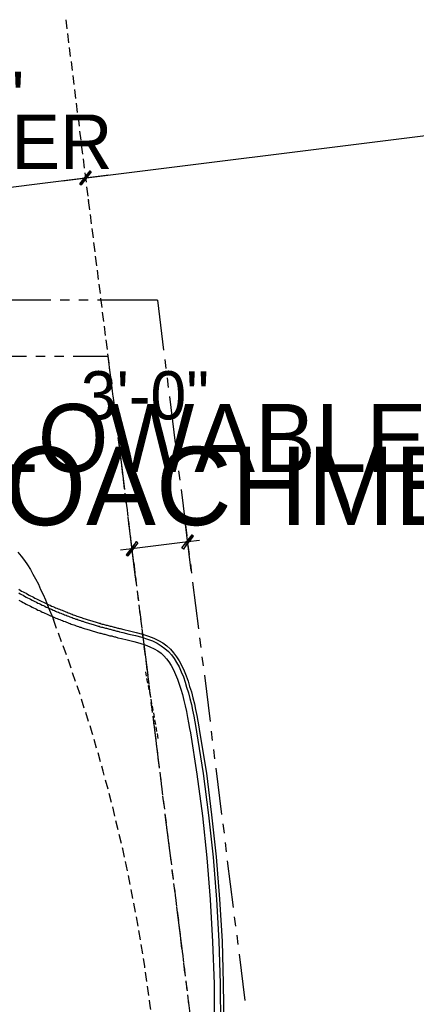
# Model space of a CAD drawing. Header units: feet. Extents: x -79 to 198, y -22 to 181.
# Tile 203 of 203: x 138 to 159, y 126 to 178. Entities that reach past the tile are written whole.
import ezdxf
from ezdxf.enums import TextEntityAlignment as Align

# ---------------------------------------------------------------- set-up
doc = ezdxf.new("R2010")
doc.units = ezdxf.units.FT
for name, color, linetype in [('A-LINEA', 7, 'CONTINUOUS'), ('A-LINEA-FINA', 9, 'CONTINUOUS'), ('A-TEXTO-PDF', 3, 'CONTINUOUS')]:
    doc.layers.add(name, color=color, linetype=linetype)

msp = doc.modelspace()

# ---------------------------------------------------------------- linework, layer by layer
at = {"layer": 'A-LINEA'}
for p, q in [((140.08, 178.2444), (140.1333, 177.7511)), ((140.1733, 177.5111), (140.2267, 177.0044)), ((140.2667, 176.7644), (140.32, 176.2711)), ((139.8933, 169.6444), (191.9867, 176.1511)), ((140.36, 176.0178), (140.4133, 175.5244)), ((140.4533, 175.2711), (140.5067, 174.7778)), ((140.5467, 174.5244), (140.6, 174.0311)), ((140.64, 173.7911), (140.6933, 173.2844)), ((140.7333, 173.0444), (140.7867, 172.5511)), ((140.8133, 172.2978), (140.88, 171.8044)), ((140.9067, 171.5511), (140.9733, 171.0578)), ((141, 170.8044), (141.0667, 170.3111)), ((125.0133, 167.7778), (142.3733, 169.9511)), ((141.0933, 170.0578), (141.16, 169.5644)), ((141.1867, 169.3244), (141.2533, 168.8178)), ((141.28, 168.6578), (141.2933, 168.5511)), ((141.28, 168.6578), (141.2933, 168.5511)), ((141.28, 168.5778), (141.3467, 168.0844)), ((141.3733, 167.8311), (141.44, 167.3378)), ((141.4667, 167.0844), (141.5333, 166.5911)), ((141.56, 166.3378), (141.6267, 165.8444)), ((141.6533, 165.6044), (141.72, 165.0978)), ((141.7467, 164.8578), (141.8133, 164.3644)), ((141.84, 164.1111), (141.9067, 163.6178)), ((139.28, 163.2578), (136.7733, 163.2578)), ((140.28, 163.2578), (139.7733, 163.2578)), ((141.28, 163.2578), (140.7733, 163.2578)), ((144.9733, 163.2578), (141.7733, 163.2578)), ((141.9333, 163.3644), (142, 162.8711)), ((144.9733, 163.2578), (145.3067, 160.5911)), ((142.0267, 162.6178), (142.0933, 162.1244)), ((142.12, 161.8711), (142.1867, 161.3778)), ((142.2133, 161.1378), (142.28, 160.6311)), ((137.9733, 160.2578), (135.48, 160.2578)), ((138.9733, 160.2578), (138.48, 160.2578)), ((139.9733, 160.2578), (139.48, 160.2578)), ((142.32, 160.2578), (140.48, 160.2578)), ((142.3067, 160.3911), (142.3733, 159.8978)), ((142.32, 160.2578), (142.5867, 158.1111)), ((145.3733, 160.0978), (145.4267, 159.6044)), ((142.4, 159.6444), (142.4667, 159.1511)), ((142.4933, 158.8978), (142.56, 158.4044)), ((145.4933, 159.1111), (145.5467, 158.6044)), ((142.5867, 158.1511), (142.6533, 157.6578)), ((145.6133, 158.1111), (145.92, 155.6311)), ((142.6533, 157.6178), (142.72, 157.1244)), ((142.68, 157.4178), (142.7467, 156.9111)), ((142.7733, 156.6711), (142.84, 156.1778)), ((142.7733, 156.6311), (142.84, 156.1378)), ((142.8667, 155.9244), (142.9333, 155.4311)), ((142.9067, 155.6311), (143.2133, 153.1511)), ((142.96, 155.1778), (143.0133, 154.6844)), ((145.9867, 155.1378), (146.0533, 154.6444)), ((143.0533, 154.4311), (143.1067, 153.9378)), ((146.1067, 154.1378), (146.1733, 153.6444)), ((143.1467, 153.6844), (143.2, 153.1911)), ((146.24, 153.1511), (146.5467, 150.6711)), ((143.24, 152.9511), (143.2933, 152.4444)), ((143.2667, 152.6578), (143.3333, 152.1644)), ((143.3333, 152.2044), (143.3867, 151.7111)), ((143.4, 151.6711), (143.4533, 151.1644)), ((146.7733, 148.8178), (146.44, 151.5911)), ((143.4267, 151.4578), (143.48, 150.9644)), ((143.8, 148.4444), (143.4667, 151.2178)), ((143.52, 150.7111), (143.5733, 150.2178)), ((143.52, 150.6711), (143.8267, 148.1911)), ((143.6133, 149.9644), (143.6667, 149.4711)), ((146.6, 150.1778), (146.6667, 149.6844)), ((143.7067, 149.2311), (143.76, 148.7244)), ((146.7333, 149.1778), (146.7867, 148.6844)), ((143.8, 148.4844), (143.8533, 147.9778)), ((146.8533, 148.1911), (147.16, 145.7111)), ((143.8933, 147.7378), (143.9467, 147.2444)), ((143.8933, 147.6978), (143.96, 147.2044)), ((143.9867, 146.9911), (144.04, 146.4978)), ((144.0133, 146.6978), (144.08, 146.2044)), ((144.0667, 146.2444), (144.1333, 145.7511)), ((139.5867, 145.7244), (139.4133, 146.2044)), ((144.1467, 145.7111), (144.4533, 143.2311)), ((139.8533, 145.0178), (139.68, 145.4844)), ((144.16, 145.4978), (144.2267, 145.0044)), ((147.2267, 145.2178), (147.2933, 144.7111)), ((140.1067, 144.3111), (139.9333, 144.7911)), ((144.2533, 144.7644), (144.32, 144.2578)), ((147.3467, 144.2178), (147.4133, 143.7244)), ((140.36, 143.6044), (140.2, 144.0844)), ((144.3467, 144.0178), (144.4133, 143.5244)), ((140.6, 142.8978), (140.44, 143.3644)), ((144.3867, 143.1778), (144.3467, 143.4178)), ((144.4667, 142.8044), (144.4133, 143.0578)), ((144.44, 143.2711), (144.5067, 142.7778)), ((147.48, 143.2311), (147.7867, 140.7511)), ((140.84, 142.1911), (140.68, 142.6578)), ((144.5333, 142.4444), (144.4933, 142.6844)), ((144.5067, 142.7378), (144.5733, 142.2444)), ((144.5333, 142.5244), (144.6, 142.0311)), ((144.6133, 142.0711), (144.56, 142.3111)), ((141.0667, 141.4711), (140.92, 141.9511)), ((144.6267, 141.7778), (144.6933, 141.2844)), ((144.68, 141.6978), (144.64, 141.9511)), ((144.64, 141.7378), (144.6933, 141.2444)), ((144.7467, 141.3378), (144.7067, 141.5778)), ((141.2933, 140.7644), (141.1467, 141.2311)), ((144.72, 141.0444), (144.7867, 140.5378)), ((144.8133, 140.9644), (144.7733, 141.2178)), ((144.76, 140.7511), (145.0667, 138.2711)), ((144.88, 140.5911), (144.84, 140.8444)), ((144.9467, 140.2311), (144.9067, 140.4711)), ((144.8133, 140.2978), (144.88, 139.7911)), ((145.0133, 139.8578), (144.9733, 140.1111)), ((147.84, 140.2444), (147.9067, 139.7511)), ((141.72, 139.3244), (141.5867, 139.8044)), ((144.9067, 139.5511), (144.9733, 139.0578)), ((141.9333, 138.6044), (141.8, 139.0844)), ((147.9733, 139.2578), (148.0267, 138.7644)), ((145, 138.8044), (145.0667, 138.3111)), ((145.0933, 138.0578), (145.16, 137.5644)), ((148.0933, 138.2711), (148.4, 135.7911)), ((142.3333, 137.1511), (142.2, 137.6311)), ((145.1333, 137.7778), (145.2, 137.2711)), ((145.1867, 137.3111), (145.2533, 136.8178)), ((142.52, 136.4311), (142.3867, 136.9111)), ((145.2533, 136.7778), (145.32, 136.2844)), ((145.28, 136.5778), (145.3467, 136.0711)), ((145.3733, 135.8311), (145.44, 135.3378)), ((145.3733, 135.7911), (145.6933, 133.3111)), ((142.88, 134.9778), (142.76, 135.4578)), ((148.4667, 135.2844), (148.5333, 134.7911)), ((143.0533, 134.2444), (142.9333, 134.7244)), ((145.4667, 135.0844), (145.5333, 134.5911)), ((145.56, 134.3378), (145.6267, 133.8444)), ((148.5867, 134.2978), (148.6533, 133.8044)), ((145.6533, 133.5911), (145.72, 133.0978)), ((143.3733, 132.7778), (143.2667, 133.2711)), ((148.7067, 133.3111), (149.0267, 130.8178)), ((143.52, 132.0444), (143.4267, 132.5378)), ((145.7467, 132.8444), (145.8133, 132.3511)), ((145.7467, 132.8044), (145.8133, 132.3111)), ((145.84, 132.1111), (145.9067, 131.6044)), ((143.6667, 131.3111), (143.5733, 131.7911)), ((145.88, 131.8178), (145.9333, 131.3244)), ((143.8, 130.5644), (143.7067, 131.0578)), ((145.9333, 131.3644), (146, 130.8711)), ((146, 130.8311), (146.3067, 128.3511)), ((146.0267, 130.6178), (146.0933, 130.1244)), ((143.9467, 129.8311), (143.8533, 130.3244)), ((149.08, 130.3244), (149.1467, 129.8311)), ((144.0667, 129.0978), (143.9867, 129.5911)), ((146.12, 129.8711), (146.1867, 129.3778)), ((146.2133, 129.1244), (146.2667, 128.6311)), ((149.2133, 129.3378), (149.2667, 128.8444)), ((144.1867, 128.3511), (144.1067, 128.8444)), ((146.3067, 128.3911), (146.36, 127.8844)), ((149.3333, 128.3378), (149.64, 125.8578)), ((146.3733, 127.8444), (146.4267, 127.3511)), ((144.4133, 126.8711), (144.3333, 127.3644)), ((146.4, 127.6444), (146.4533, 127.1511)), ((146.4933, 126.8978), (146.5467, 126.4044)), ((146.4933, 126.8578), (146.56, 126.3644)), ((144.5067, 126.1244), (144.44, 126.6178)), ((146.5867, 126.1511), (146.64, 125.6578)), ((146.6133, 125.8711), (146.9333, 123.3778))]:
    msp.add_line(p, q, dxfattribs=at)
for points in [[(147.2133, 150.4178), (146.6, 150.3511), (143.6133, 149.9778), (143, 149.9111)], [(137.52, 149.8044), (137.6933, 149.5911), (137.8667, 149.3644), (138.0267, 149.1244), (138.1867, 148.8844), (138.32, 148.6311), (138.4667, 148.3778), (138.6133, 148.0844), (138.7333, 147.8044), (138.8667, 147.5378), (138.9867, 147.2578), (139.1067, 146.9778), (139.2133, 146.7111), (139.3333, 146.4178), (139.4133, 146.2044)], [(137.56, 147.8178), (137.64, 147.7778), (137.72, 147.7244), (137.8, 147.6844), (137.88, 147.6444), (137.96, 147.6044), (138.04, 147.5511), (138.12, 147.5111), (138.2, 147.4711), (138.28, 147.4311), (138.3467, 147.3911), (138.4267, 147.3511), (138.5067, 147.3111), (138.5867, 147.2711), (138.6533, 147.2444), (138.7333, 147.2044), (138.8, 147.1644), (138.88, 147.1378), (138.96, 147.0978), (139.0267, 147.0578), (139.1067, 147.0311), (139.1733, 146.9911), (139.24, 146.9644), (139.32, 146.9244), (139.3867, 146.8978), (139.4667, 146.8711), (139.5333, 146.8311), (139.6, 146.8044), (139.6667, 146.7778), (139.7467, 146.7511), (139.8133, 146.7244), (139.88, 146.6978), (139.9467, 146.6711), (140.0133, 146.6444), (140.08, 146.6178), (140.1467, 146.5911), (140.2133, 146.5644), (140.28, 146.5378), (140.3467, 146.5111), (140.4133, 146.4844), (140.48, 146.4578), (140.5467, 146.4311), (140.6, 146.4178), (140.6667, 146.3911), (140.7333, 146.3644), (140.8, 146.3511), (140.8533, 146.3244), (140.92, 146.3111), (140.9867, 146.2844), (141.04, 146.2578), (141.1067, 146.2444), (141.16, 146.2311), (141.2267, 146.2044), (141.28, 146.1911), (141.3467, 146.1644), (141.4, 146.1511), (141.4667, 146.1378), (141.52, 146.1111), (141.5733, 146.0978), (141.64, 146.0844), (141.6933, 146.0578), (141.7467, 146.0444), (141.8, 146.0311), (141.8533, 146.0178), (141.92, 146.0044), (141.9733, 145.9778), (142.0267, 145.9644), (142.08, 145.9511), (142.1333, 145.9378), (142.1867, 145.9244), (142.24, 145.9111), (142.2933, 145.8978), (142.3467, 145.8844), (142.4, 145.8711), (142.4533, 145.8578), (142.4933, 145.8444), (142.5467, 145.8311), (142.6, 145.8178), (142.6533, 145.8044), (142.7067, 145.7911), (142.7467, 145.7778), (142.8, 145.7644), (142.8533, 145.7511), (142.8933, 145.7378), (142.9467, 145.7244), (142.9867, 145.7244), (143.1733, 145.6711), (143.48, 145.6044), (143.84, 145.5111), (144.1733, 145.4178), (144.4933, 145.3111), (144.7733, 145.2044), (145.0267, 145.0844), (145.2667, 144.9511), (145.48, 144.7911), (145.68, 144.6178), (145.84, 144.4311), (146, 144.2178), (146.1333, 143.9911), (146.28, 143.7378), (146.4, 143.4711), (146.5067, 143.1911), (146.6133, 142.9111), (146.6933, 142.6311), (146.7867, 142.3378), (146.8667, 142.0178), (146.9467, 141.6978), (147.0133, 141.3911), (147.08, 141.0844), (147.1333, 140.7778), (147.1867, 140.4711), (147.2267, 140.2311), (147.5867, 138.0044), (147.8667, 135.7644), (148.1067, 133.5244), (148.2933, 131.2711), (148.4267, 129.0178), (148.4933, 126.7644), (148.52, 124.5111)], [(137.56, 147.6311), (137.64, 147.5778), (137.72, 147.5378), (137.8, 147.4978), (137.88, 147.4578), (137.96, 147.4044), (138.04, 147.3644), (138.12, 147.3244), (138.2, 147.2844), (138.28, 147.2444), (138.3467, 147.2044), (138.4267, 147.1644), (138.5067, 147.1244), (138.5867, 147.0844), (138.6533, 147.0578), (138.7333, 147.0178), (138.8133, 146.9778), (138.88, 146.9511), (138.96, 146.9111), (139.0267, 146.8711), (139.1067, 146.8444), (139.1733, 146.8044), (139.2533, 146.7778), (139.32, 146.7511), (139.4, 146.7111), (139.4667, 146.6844), (139.5333, 146.6578), (139.6, 146.6178), (139.68, 146.5911), (139.7467, 146.5644), (139.8133, 146.5378), (139.88, 146.5111), (139.9467, 146.4844), (140.0133, 146.4578), (140.0933, 146.4311), (140.16, 146.4044), (140.2267, 146.3778), (140.2933, 146.3511), (140.3467, 146.3244), (140.4133, 146.3111), (140.48, 146.2844), (140.5467, 146.2578), (140.6133, 146.2311), (140.68, 146.2178), (140.7467, 146.1911), (140.8, 146.1644), (140.8667, 146.1511), (140.9333, 146.1244), (140.9867, 146.1111), (141.0533, 146.0844), (141.1067, 146.0711), (141.1733, 146.0444), (141.24, 146.0311), (141.2933, 146.0044), (141.3467, 145.9911), (141.4133, 145.9778), (141.4667, 145.9511), (141.5333, 145.9378), (141.5867, 145.9244), (141.64, 145.8978), (141.7067, 145.8844), (141.76, 145.8711), (141.8133, 145.8578), (141.8667, 145.8444), (141.92, 145.8178), (141.9867, 145.8044), (142.04, 145.7911), (142.0933, 145.7778), (142.1467, 145.7644), (142.2, 145.7511), (142.2533, 145.7378), (142.3067, 145.7244), (142.36, 145.7111), (142.4133, 145.6978), (142.4533, 145.6844), (142.5067, 145.6711), (142.56, 145.6578), (142.6133, 145.6444), (142.6667, 145.6311), (142.7067, 145.6178), (142.76, 145.6044), (142.8133, 145.5911), (142.8533, 145.5778), (142.9067, 145.5644), (142.9467, 145.5511), (143.1333, 145.5111), (143.44, 145.4311), (143.8, 145.3511), (144.1333, 145.2578), (144.44, 145.1511), (144.7067, 145.0578), (144.96, 144.9378), (145.1733, 144.8044), (145.3733, 144.6578), (145.56, 144.4978), (145.72, 144.3244), (145.8667, 144.1244), (146, 143.9111), (146.1333, 143.6711), (146.24, 143.4044), (146.36, 143.1378), (146.4533, 142.8578), (146.5333, 142.5911), (146.6267, 142.2844), (146.7067, 141.9778), (146.7867, 141.6578), (146.8533, 141.3644), (146.92, 141.0444), (146.9733, 140.7378), (147.0267, 140.4444), (147.0667, 140.2044), (147.4133, 137.9778), (147.7067, 135.7511), (147.9467, 133.5111), (148.1333, 131.2578), (148.2533, 129.0178), (148.3333, 126.7644), (148.3467, 124.5111)], [(137.56, 147.2444), (137.64, 147.2044), (137.72, 147.1644), (137.8, 147.1111), (137.88, 147.0711), (137.96, 147.0311), (138.04, 146.9911), (138.12, 146.9511), (138.2, 146.9111), (138.28, 146.8711), (138.36, 146.8311), (138.44, 146.7911), (138.5067, 146.7511), (138.5867, 146.7111), (138.6667, 146.6844), (138.7467, 146.6444), (138.8133, 146.6044), (138.8933, 146.5778), (138.96, 146.5378), (139.04, 146.5111), (139.12, 146.4711), (139.1867, 146.4444), (139.2667, 146.4044), (139.3333, 146.3778), (139.4, 146.3511), (139.48, 146.3111), (139.5467, 146.2844), (139.6133, 146.2578), (139.6933, 146.2311), (139.76, 146.2044), (139.8267, 146.1778), (139.8933, 146.1511), (139.96, 146.1244), (140.04, 146.0978), (140.1067, 146.0711), (140.1733, 146.0444), (140.24, 146.0178), (140.3067, 145.9911), (140.3733, 145.9644), (140.44, 145.9378), (140.5067, 145.9244), (140.56, 145.8978), (140.6267, 145.8711), (140.6933, 145.8578), (140.76, 145.8311), (140.8267, 145.8044), (140.88, 145.7911), (140.9467, 145.7644), (141.0133, 145.7511), (141.0667, 145.7244), (141.1333, 145.7111), (141.2, 145.6844), (141.2533, 145.6711), (141.32, 145.6578), (141.3733, 145.6311), (141.44, 145.6178), (141.4933, 145.6044), (141.5467, 145.5778), (141.6133, 145.5644), (141.6667, 145.5511), (141.72, 145.5378), (141.7733, 145.5111), (141.84, 145.4978), (141.8933, 145.4844), (141.9467, 145.4711), (142, 145.4578), (142.0533, 145.4444), (142.1067, 145.4311), (142.16, 145.4178), (142.2133, 145.4044), (142.2667, 145.3911), (142.32, 145.3644), (142.3733, 145.3511), (142.4267, 145.3378), (142.48, 145.3378), (142.5333, 145.3244), (142.5733, 145.3111), (142.6267, 145.2978), (142.68, 145.2844), (142.7333, 145.2711), (142.7733, 145.2578), (142.8267, 145.2444), (142.8667, 145.2311), (143.0533, 145.1911), (143.36, 145.1111), (143.7067, 145.0311), (144.04, 144.9378), (144.32, 144.8444), (144.5733, 144.7511), (144.8, 144.6444), (145, 144.5244), (145.1733, 144.4044), (145.32, 144.2711), (145.4533, 144.1111), (145.5867, 143.9378), (145.7067, 143.7511), (145.8267, 143.5244), (145.9333, 143.2711), (146.04, 143.0178), (146.1333, 142.7511), (146.2267, 142.4844), (146.3067, 142.2044), (146.3867, 141.8844), (146.4533, 141.5911), (146.52, 141.2978), (146.5867, 140.9778), (146.64, 140.6844), (146.6933, 140.3911), (146.7467, 140.1511), (147.08, 137.9378), (147.3733, 135.7111), (147.6133, 133.4711), (147.8, 131.2444), (147.92, 128.9911), (148, 126.7511), (148.0133, 124.5111)], [(141.52, 140.0444), (141.48, 140.1511), (141.3733, 140.5244)], [(142.1333, 137.8844), (142.08, 138.1111), (142, 138.3644)], [(142.7067, 135.6978), (142.6267, 136.0444), (142.5867, 136.1911)], [(143.2133, 133.5111), (143.12, 133.9644), (143.1067, 134.0044)], [(144.3067, 127.6044), (144.2933, 127.6844), (144.2267, 128.0978)], [(144.6133, 125.3778), (144.5867, 125.5644), (144.5467, 125.8711)]]:
    msp.add_lwpolyline(points, dxfattribs=at)
at = {"layer": 'A-LINEA-FINA'}
for points in [[(141.3733, 170.1778), (140.8933, 169.4178), (140.8267, 169.4711), (141.3733, 170.1778), (141.3733, 170.1778)], [(140.8267, 169.4711), (140.8933, 169.4178), (141.3733, 170.1778), (140.8267, 169.4711)], [(141.44, 170.1111), (141.3733, 170.1778), (140.8933, 169.4178), (141.44, 170.1111)], [(140.8933, 169.4178), (141.3733, 170.1778), (141.44, 170.1111), (140.8933, 169.4178), (140.8933, 169.4178)], [(146.8267, 150.7244), (146.36, 149.9644), (146.28, 150.0311), (146.8267, 150.7244), (146.8267, 150.7244)], [(146.9067, 150.6578), (146.8267, 150.7244), (146.36, 149.9644), (146.9067, 150.6578)], [(143.3067, 149.6578), (143.3867, 149.6044), (143.8533, 150.3644), (143.3067, 149.6578)], [(143.3867, 149.6044), (143.8533, 150.3644), (143.92, 150.2978), (143.3867, 149.6044), (143.3867, 149.6044)]]:
    msp.add_lwpolyline(points, dxfattribs=at)

# ---------------------------------------------------------------- texts
at = {"layer": 'A-TEXTO-PDF'}
for s, height, p in [('15\'-0"', 2.736, (133.1857, 172.7394)), ('LAYER', 2.905, (136.2028, 170.2737)), ('3\'-0"', 2.576, (144.3072, 156.8929)), ('ALLOWABLE', 3.633, (144.6541, 154.0865)), ('ENCROACHMENT', 4.186, (144.8906, 151.2455))]:
    msp.add_text(s, height=height, dxfattribs=at).set_placement(p, align=Align.CENTER)

doc.saveas('drawing.dxf')
